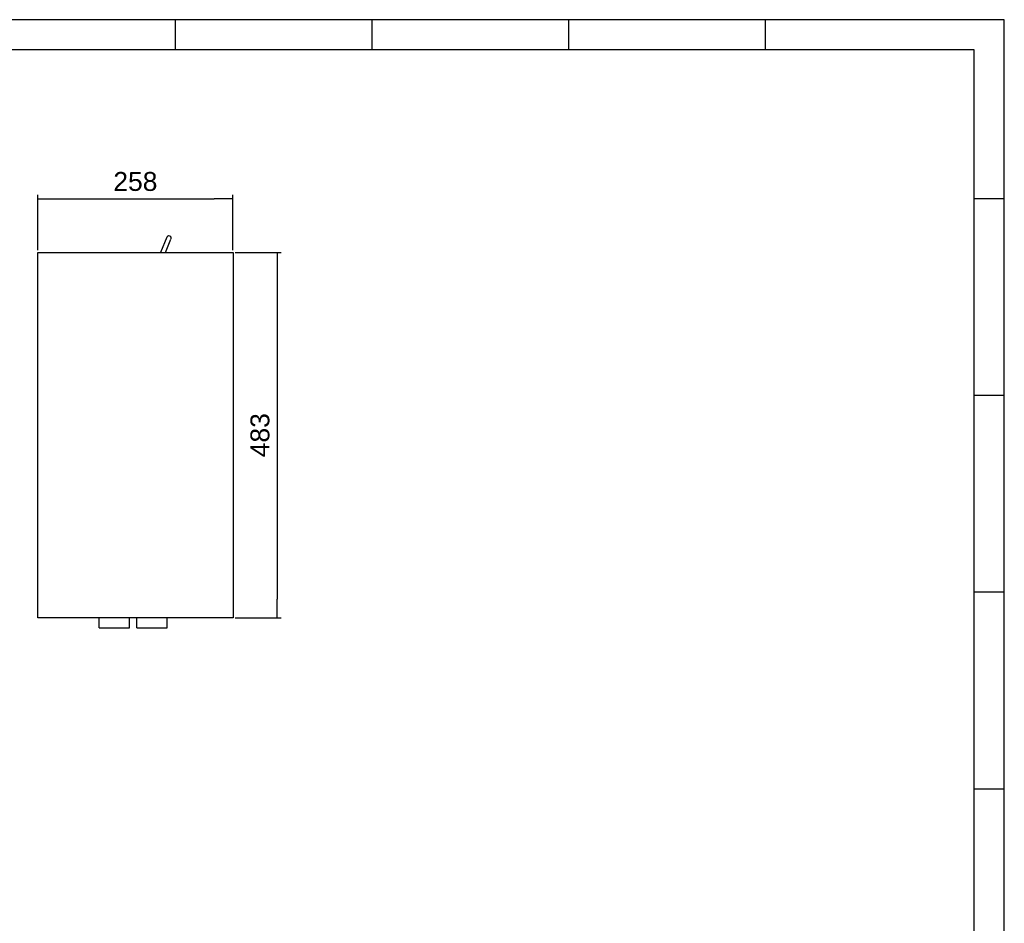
# Model space of a CAD drawing. Header units: millimetres. Extents: x -2517 to 847, y -12 to 2376.
# Tile 4 of 4: x -455 to 847, y 1182 to 2376. Entities that reach past the tile are written whole.
import ezdxf

# ---------------------------------------------------------------- set-up
doc = ezdxf.new("R2010")
doc.units = ezdxf.units.MM
for name, color, linetype in [('14', 7, 'Continuous'), ('Default', 7, 'Continuous'), ('LOAD_CELL_10T', 7, 'Continuous'), ('SM', 7, 'Continuous')]:
    doc.layers.add(name, color=color, linetype=linetype)
doc.styles.add('SEACAD_Arial', font='arial.ttf')
doc.dimstyles.new('ISO', dxfattribs={"dimtxt": 10, "dimasz": 10, "dimexe": 5, "dimexo": 3, "dimgap": 2.5, "dimtad": 1, "dimdsep": 46, "dimtxsty": 'SEACAD_Arial', "dimblk1": '_SE_FILLED', "dimblk2": '_SE_FILLED', "dimsah": 1, "dimcen": 5, "dimadec": 0, "dimazin": 0, "dimtfac": 0.8, "dimtdec": 3, "dimtmove": 0, "dimatfit": 3, "dimfxl": 0, "dimarcsym": 0})

# ---------------------------------------------------------------- blocks, each defined once
blk = doc.blocks.new('SE1')
at = {"color": 7, "linetype": 'Continuous'}
for p, q in [((847, 593.88), (6, 593.88)), ((573, 593.88), (573, 583.88)), ((638, 593.88), (638, 583.88)), ((703, 593.88), (703, 583.88)), ((768, 593.88), (768, 583.88)), ((847, -0.12), (847, 593.88)), ((837, 583.88), (16, 583.88)), ((837, 9.88), (837, 583.88)), ((837, 534.88), (847, 534.88)), ((837, 469.88), (847, 469.88)), ((837, 404.88), (847, 404.88)), ((837, 339.88), (847, 339.88))]:
    blk.add_line(p, q, dxfattribs=at)
blk = doc.blocks.new('SE')
at = {"layer": 'Default'}
blk.add_blockref('SE1', (0, 0), dxfattribs=at)
blk = doc.blocks.new('SE9')
at = {"layer": '14', "color": 7, "linetype": 'Continuous'}
for p, q in [((3397.4, -16.8), (3397.4, 466.2)), ((3397.4, 466.2), (3655.4, 466.2)), ((3655.4, 466.2), (3655.4, -16.8)), ((3655.4, -16.8), (3397.4, -16.8))]:
    blk.add_line(p, q, dxfattribs=at)
at = {"layer": 'LOAD_CELL_10T', "color": 7, "linetype": 'Continuous'}
for p, q in [((3567.9, 486.2), (3559.6, 466.2)), ((3566.1, 466.2), (3573.4, 483.9))]:
    blk.add_line(p, q, dxfattribs=at)
blk.add_arc((3570.7, 485.1), 2.97, 337.0777, 158.4515, dxfattribs=at)
at = {"layer": 'SM', "color": 7, "linetype": 'Continuous'}
for p, q in [((3478.4, -29.8), (3478.4, -16.8)), ((3518.4, -29.8), (3518.4, -16.8)), ((3528.4, -29.8), (3528.4, -16.8)), ((3568.4, -29.8), (3568.4, -16.8)), ((3478.4, -29.8), (3518.4, -29.8)), ((3528.4, -29.8), (3568.4, -29.8))]:
    blk.add_line(p, q, dxfattribs=at)
blk = doc.blocks.new('_SE_FILLED')
at = {"color": 0}
blk.add_line((0, 0), (-1, 0), dxfattribs=at)
blk.add_solid([(0, 0), (-1, -0.1665), (-1, 0.1665), (0, 0)], dxfattribs=at)
blk = doc.blocks.new('DMBLK33')
at = {"layer": 'Default', "color": 0, "linetype": 'Continuous', "lineweight": -2}
for p, q in [((-430.6, 2071.4), (-430.6, 2144.3)), ((-405.6, 2139.3), (-197.6, 2139.3)), ((-172.6, 2071.4), (-172.6, 2144.3))]:
    blk.add_line(p, q, dxfattribs=at)
at = {"layer": 'Defpoints', "color": 0, "linetype": 'Continuous'}
for p in [(-172.6, 2139.3), (-430.6, 2068.4), (-172.6, 2068.4)]:
    blk.add_point(p, dxfattribs=at)
at = {"layer": 'Default', "color": 0, "linetype": 'Continuous', "lineweight": -2, "xscale": 25, "yscale": 25, "zscale": 25, "rotation": 180}
blk.add_blockref('_SE_FILLED', (-430.6, 2139.3), dxfattribs=at)
at = {"layer": 'Default', "color": 0, "linetype": 'Continuous', "lineweight": -2, "xscale": 25, "yscale": 25, "zscale": 25}
blk.add_blockref('_SE_FILLED', (-172.6, 2139.3), dxfattribs=at)
at = {"layer": 'Default', "color": 0, "linetype": 'Continuous', "insert": (-301.6, 2162), "char_height": 25, "attachment_point": 5, "style": 'SEACAD_Arial'}
blk.add_mtext('\\A1;258', dxfattribs=at)
blk = doc.blocks.new('DMBLK34')
at = {"layer": 'Default', "color": 0, "linetype": 'Continuous', "lineweight": -2}
for p, q in [((-169.6, 2068.4), (-109, 2068.4)), ((-114, 2043.4), (-114, 1610.4)), ((-169.6, 1585.4), (-109, 1585.4))]:
    blk.add_line(p, q, dxfattribs=at)
at = {"layer": 'Defpoints', "color": 0, "linetype": 'Continuous'}
for p in [(-172.6, 2068.4), (-172.6, 1585.4), (-114, 1585.4)]:
    blk.add_point(p, dxfattribs=at)
at = {"layer": 'Default', "color": 0, "linetype": 'Continuous', "lineweight": -2, "xscale": 25, "yscale": 25, "zscale": 25}
for p, rotation in [((-114, 2068.4), 90), ((-114, 1585.4), 270)]:
    blk.add_blockref('_SE_FILLED', p, dxfattribs=dict(at, rotation=rotation))
at = {"layer": 'Default', "color": 0, "linetype": 'Continuous', "insert": (-136.8, 1826.9), "char_height": 25, "attachment_point": 5, "rotation": 90, "style": 'SEACAD_Arial'}
blk.add_mtext('\\A1;483', dxfattribs=at)

msp = doc.modelspace()

# ---------------------------------------------------------------- block references
at = {"xscale": 4, "yscale": 4, "zscale": 4}
msp.add_blockref('SE', (-2541.006, 0.346), dxfattribs=at)
at = {"layer": 'Default'}
msp.add_blockref('SE9', (-3827.947, 1602.228), dxfattribs=at)

# ---------------------------------------------------------------- dimensions: what is measured, and where the dimension line sits
at = {"layer": 'Default', "color": 7, "linetype": 'Continuous'}
for base, p1, p2, angle, picture, middle in [((-172.597, 2139.265), (-430.597, 2068.428), (-172.597, 2068.428), 0, 'DMBLK33', (-301.597, 2139.265)), ((-114.038, 1585.428), (-172.597, 2068.428), (-172.597, 1585.428), 270, 'DMBLK34', (-114.038, 1826.928))]:
    dim = msp.add_linear_dim(base=base, p1=p1, p2=p2, angle=angle, text='\\A1;<>', dimstyle='ISO', override={"dimtxt": 25, "dimasz": 25, "dimgap": 10}, dxfattribs=at)
    dim.commit()
    dim.dimension.update_dxf_attribs({"geometry": picture, "text_midpoint": middle, "dimtype": 161})

doc.saveas('drawing.dxf')
